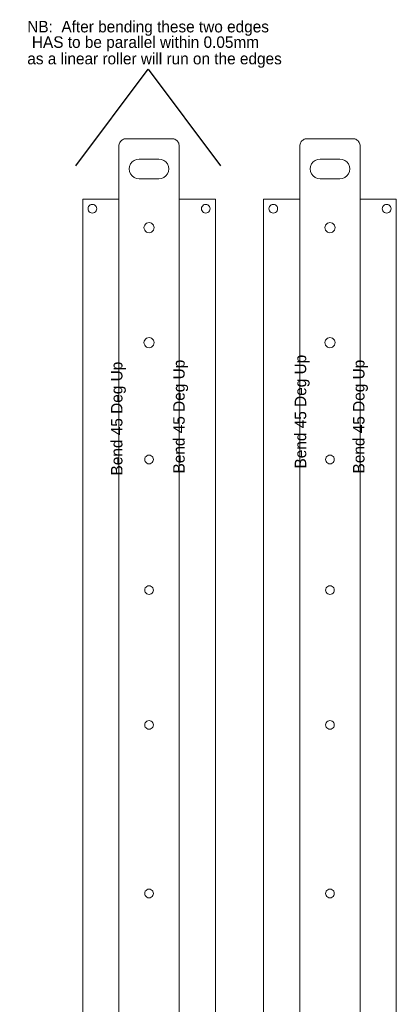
# Model space of a CAD drawing. Extents: x -703 to -543, y 1045 to 1860.
# Tile 4 of 4: x -703 to -547, y 1453 to 1860. Entities that reach past the tile are written whole.
import ezdxf

# ---------------------------------------------------------------- set-up
doc = ezdxf.new("R2010")
doc.units = 0
doc.layers.get('0').update_dxf_attribs({"linetype": 'CONTINUOUS', "lineweight": 25, "true_color": 0xffffff})
doc.layers.add('Layer0', color=7, linetype='BYLAYER', lineweight=5)
doc.styles.add('textstyle10', font='txt')
doc.styles.add('textstyle11', font='txt')
doc.styles.add('textstyle12', font='txt')
doc.styles.add('textstyle6', font='txt')
doc.styles.add('textstyle7', font='txt')
doc.styles.add('textstyle8', font='txt')
doc.styles.add('textstyle9', font='txt')

msp = doc.modelspace()

# ---------------------------------------------------------------- linework, layer by layer
for p, q in [((-680, 1800), (-650, 1840)), ((-650, 1840), (-620, 1800))]:
    msp.add_line(p, q)
at = {"layer": 'Layer0'}
for p, q in [((-661.49, 1810.04), (-661.23, 1810.33)), ((-661.23, 1810.33), (-660.93, 1810.59)), ((-660.93, 1810.59), (-660.61, 1810.81)), ((-660.61, 1810.81), (-660.25, 1810.98)), ((-660.25, 1810.98), (-659.88, 1811.11)), ((-659.88, 1811.11), (-659.5, 1811.18)), ((-659.5, 1811.18), (-659.11, 1811.21)), ((-640.11, 1811.21), (-659.11, 1811.21)), ((-640.11, 1811.21), (-639.71, 1811.18)), ((-639.71, 1811.18), (-639.33, 1811.11)), ((-639.33, 1811.11), (-638.96, 1810.98)), ((-638.96, 1810.98), (-638.61, 1810.81)), ((-638.61, 1810.81), (-638.28, 1810.59)), ((-638.28, 1810.59), (-637.98, 1810.33)), ((-637.98, 1810.33), (-637.73, 1810.04)), ((-586.49, 1810.04), (-586.23, 1810.33)), ((-586.23, 1810.33), (-585.93, 1810.59)), ((-585.93, 1810.59), (-585.61, 1810.81)), ((-585.61, 1810.81), (-585.25, 1810.98)), ((-585.25, 1810.98), (-584.88, 1811.11)), ((-584.88, 1811.11), (-584.5, 1811.18)), ((-584.5, 1811.18), (-584.11, 1811.21)), ((-565.11, 1811.21), (-584.11, 1811.21)), ((-565.11, 1811.21), (-564.71, 1811.18)), ((-564.71, 1811.18), (-564.33, 1811.11)), ((-564.33, 1811.11), (-563.96, 1810.98)), ((-563.96, 1810.98), (-563.61, 1810.81)), ((-563.61, 1810.81), (-563.28, 1810.59)), ((-563.28, 1810.59), (-562.98, 1810.33)), ((-562.98, 1810.33), (-562.73, 1810.04)), ((-662.11, 1808.21), (-662.08, 1808.6)), ((-662.11, 1786.21), (-662.11, 1808.21)), ((-662.08, 1808.6), (-662, 1808.99)), ((-662, 1808.99), (-661.88, 1809.36)), ((-661.88, 1809.36), (-661.7, 1809.71)), ((-661.7, 1809.71), (-661.49, 1810.04)), ((-637.73, 1810.04), (-637.51, 1809.71)), ((-637.51, 1809.71), (-637.33, 1809.36)), ((-637.33, 1809.36), (-637.21, 1808.99)), ((-637.21, 1808.99), (-637.13, 1808.6)), ((-637.13, 1808.6), (-637.11, 1808.21)), ((-637.11, 1786.21), (-637.11, 1808.21)), ((-587.11, 1808.21), (-587.08, 1808.6)), ((-587.11, 1786.21), (-587.11, 1808.21)), ((-587.08, 1808.6), (-587, 1808.99)), ((-587, 1808.99), (-586.88, 1809.36)), ((-586.88, 1809.36), (-586.7, 1809.71)), ((-586.7, 1809.71), (-586.49, 1810.04)), ((-562.73, 1810.04), (-562.51, 1809.71)), ((-562.51, 1809.71), (-562.33, 1809.36)), ((-562.33, 1809.36), (-562.21, 1808.99)), ((-562.21, 1808.99), (-562.13, 1808.6)), ((-562.13, 1808.6), (-562.11, 1808.21)), ((-562.11, 1786.21), (-562.11, 1808.21)), ((-656.6, 1801.61), (-655.76, 1802.26)), ((-655.76, 1802.26), (-654.77, 1802.67)), ((-654.77, 1802.67), (-653.71, 1802.81)), ((-653.71, 1802.81), (-645.51, 1802.81)), ((-645.51, 1802.81), (-644.44, 1802.67)), ((-644.44, 1802.67), (-643.46, 1802.26)), ((-643.46, 1802.26), (-642.61, 1801.61)), ((-581.6, 1801.61), (-580.76, 1802.26)), ((-580.76, 1802.26), (-579.77, 1802.67)), ((-579.77, 1802.67), (-578.71, 1802.81)), ((-578.71, 1802.81), (-570.51, 1802.81)), ((-570.51, 1802.81), (-569.44, 1802.67)), ((-569.44, 1802.67), (-568.46, 1802.26)), ((-568.46, 1802.26), (-567.61, 1801.61)), ((-657.81, 1798.71), (-657.67, 1799.77)), ((-657.67, 1797.65), (-657.81, 1798.71)), ((-657.67, 1799.77), (-657.26, 1800.76)), ((-657.26, 1800.76), (-656.6, 1801.61)), ((-642.61, 1801.61), (-641.95, 1800.76)), ((-641.95, 1800.76), (-641.55, 1799.77)), ((-641.55, 1799.77), (-641.41, 1798.71)), ((-641.41, 1798.71), (-641.55, 1797.65)), ((-582.81, 1798.71), (-582.67, 1799.77)), ((-582.67, 1797.65), (-582.81, 1798.71)), ((-582.67, 1799.77), (-582.26, 1800.76)), ((-582.26, 1800.76), (-581.6, 1801.61)), ((-567.61, 1801.61), (-566.95, 1800.76)), ((-566.95, 1800.76), (-566.55, 1799.77)), ((-566.55, 1799.77), (-566.41, 1798.71)), ((-566.41, 1798.71), (-566.55, 1797.65)), ((-657.26, 1796.66), (-657.67, 1797.65)), ((-656.6, 1795.81), (-657.26, 1796.66)), ((-655.76, 1795.16), (-656.6, 1795.81)), ((-654.77, 1794.75), (-655.76, 1795.16)), ((-653.71, 1794.61), (-654.77, 1794.75)), ((-653.71, 1794.61), (-645.51, 1794.61)), ((-644.44, 1794.75), (-645.51, 1794.61)), ((-643.46, 1795.16), (-644.44, 1794.75)), ((-642.61, 1795.81), (-643.46, 1795.16)), ((-641.95, 1796.66), (-642.61, 1795.81)), ((-641.55, 1797.65), (-641.95, 1796.66)), ((-582.26, 1796.66), (-582.67, 1797.65)), ((-581.6, 1795.81), (-582.26, 1796.66)), ((-580.76, 1795.16), (-581.6, 1795.81)), ((-579.77, 1794.75), (-580.76, 1795.16)), ((-578.71, 1794.61), (-579.77, 1794.75)), ((-578.71, 1794.61), (-570.51, 1794.61)), ((-569.44, 1794.75), (-570.51, 1794.61)), ((-568.46, 1795.16), (-569.44, 1794.75)), ((-567.61, 1795.81), (-568.46, 1795.16)), ((-566.95, 1796.66), (-567.61, 1795.81)), ((-566.55, 1797.65), (-566.95, 1796.66)), ((-677.11, 1759.29), (-677.11, 1786.21)), ((-662.11, 1786.21), (-677.11, 1786.21)), ((-662.11, 1786.21), (-662.11, 1188.21)), ((-637.11, 1188.21), (-637.11, 1786.21)), ((-637.11, 1786.21), (-622.11, 1786.21)), ((-622.11, 1760.86), (-622.11, 1786.21)), ((-602.11, 1759.29), (-602.11, 1786.21)), ((-587.11, 1786.21), (-602.11, 1786.21)), ((-587.11, 1786.21), (-587.11, 1188.21)), ((-562.11, 1188.21), (-562.11, 1786.21)), ((-562.11, 1786.21), (-547.11, 1786.21)), ((-547.11, 1760.86), (-547.11, 1786.21)), ((-674.91, 1782.21), (-674.84, 1782.67)), ((-674.84, 1781.74), (-674.91, 1782.21)), ((-674.84, 1782.67), (-674.66, 1783.11)), ((-674.66, 1781.31), (-674.84, 1781.74)), ((-674.66, 1783.11), (-674.38, 1783.48)), ((-674.38, 1783.48), (-674.01, 1783.77)), ((-674.01, 1783.77), (-673.57, 1783.95)), ((-673.57, 1783.95), (-673.11, 1784.01)), ((-673.11, 1784.01), (-672.64, 1783.95)), ((-672.64, 1783.95), (-672.21, 1783.77)), ((-672.21, 1783.77), (-671.83, 1783.48)), ((-671.83, 1783.48), (-671.55, 1783.11)), ((-671.55, 1783.11), (-671.37, 1782.67)), ((-671.37, 1781.74), (-671.55, 1781.31)), ((-671.37, 1782.67), (-671.31, 1782.21)), ((-671.31, 1782.21), (-671.37, 1781.74)), ((-627.91, 1782.21), (-627.84, 1782.67)), ((-627.84, 1781.74), (-627.91, 1782.21)), ((-627.84, 1782.67), (-627.66, 1783.11)), ((-627.66, 1781.31), (-627.84, 1781.74)), ((-627.66, 1783.11), (-627.38, 1783.48)), ((-627.38, 1783.48), (-627.01, 1783.77)), ((-627.01, 1783.77), (-626.57, 1783.95)), ((-626.57, 1783.95), (-626.11, 1784.01)), ((-626.11, 1784.01), (-625.64, 1783.95)), ((-625.64, 1783.95), (-625.21, 1783.77)), ((-625.21, 1783.77), (-624.83, 1783.48)), ((-624.83, 1783.48), (-624.55, 1783.11)), ((-624.55, 1783.11), (-624.37, 1782.67)), ((-624.37, 1781.74), (-624.55, 1781.31)), ((-624.37, 1782.67), (-624.31, 1782.21)), ((-624.31, 1782.21), (-624.37, 1781.74)), ((-599.91, 1782.21), (-599.84, 1782.67)), ((-599.84, 1781.74), (-599.91, 1782.21)), ((-599.84, 1782.67), (-599.66, 1783.11)), ((-599.66, 1781.31), (-599.84, 1781.74)), ((-599.66, 1783.11), (-599.38, 1783.48)), ((-599.38, 1783.48), (-599.01, 1783.77)), ((-599.01, 1783.77), (-598.57, 1783.95)), ((-598.57, 1783.95), (-598.11, 1784.01)), ((-598.11, 1784.01), (-597.64, 1783.95)), ((-597.64, 1783.95), (-597.21, 1783.77)), ((-597.21, 1783.77), (-596.83, 1783.48)), ((-596.83, 1783.48), (-596.55, 1783.11)), ((-596.55, 1783.11), (-596.37, 1782.67)), ((-596.37, 1781.74), (-596.55, 1781.31)), ((-596.37, 1782.67), (-596.31, 1782.21)), ((-596.31, 1782.21), (-596.37, 1781.74)), ((-552.91, 1782.21), (-552.84, 1782.67)), ((-552.84, 1781.74), (-552.91, 1782.21)), ((-552.84, 1782.67), (-552.66, 1783.11)), ((-552.66, 1781.31), (-552.84, 1781.74)), ((-552.66, 1783.11), (-552.38, 1783.48)), ((-552.38, 1783.48), (-552.01, 1783.77)), ((-552.01, 1783.77), (-551.57, 1783.95)), ((-551.57, 1783.95), (-551.11, 1784.01)), ((-551.11, 1784.01), (-550.64, 1783.95)), ((-550.64, 1783.95), (-550.21, 1783.77)), ((-550.21, 1783.77), (-549.83, 1783.48)), ((-549.83, 1783.48), (-549.55, 1783.11)), ((-549.55, 1783.11), (-549.37, 1782.67)), ((-549.37, 1781.74), (-549.55, 1781.31)), ((-549.37, 1782.67), (-549.31, 1782.21)), ((-549.31, 1782.21), (-549.37, 1781.74)), ((-674.38, 1780.94), (-674.66, 1781.31)), ((-674.01, 1780.65), (-674.38, 1780.94)), ((-673.57, 1780.47), (-674.01, 1780.65)), ((-673.11, 1780.41), (-673.57, 1780.47)), ((-672.64, 1780.47), (-673.11, 1780.41)), ((-672.21, 1780.65), (-672.64, 1780.47)), ((-671.83, 1780.94), (-672.21, 1780.65)), ((-671.55, 1781.31), (-671.83, 1780.94)), ((-627.38, 1780.94), (-627.66, 1781.31)), ((-627.01, 1780.65), (-627.38, 1780.94)), ((-626.57, 1780.47), (-627.01, 1780.65)), ((-626.11, 1780.41), (-626.57, 1780.47)), ((-625.64, 1780.47), (-626.11, 1780.41)), ((-625.21, 1780.65), (-625.64, 1780.47)), ((-624.83, 1780.94), (-625.21, 1780.65)), ((-624.55, 1781.31), (-624.83, 1780.94)), ((-599.38, 1780.94), (-599.66, 1781.31)), ((-599.01, 1780.65), (-599.38, 1780.94)), ((-598.57, 1780.47), (-599.01, 1780.65)), ((-598.11, 1780.41), (-598.57, 1780.47)), ((-597.64, 1780.47), (-598.11, 1780.41)), ((-597.21, 1780.65), (-597.64, 1780.47)), ((-596.83, 1780.94), (-597.21, 1780.65)), ((-596.55, 1781.31), (-596.83, 1780.94)), ((-552.38, 1780.94), (-552.66, 1781.31)), ((-552.01, 1780.65), (-552.38, 1780.94)), ((-551.57, 1780.47), (-552.01, 1780.65)), ((-551.11, 1780.41), (-551.57, 1780.47)), ((-550.64, 1780.47), (-551.11, 1780.41)), ((-550.21, 1780.65), (-550.64, 1780.47)), ((-549.83, 1780.94), (-550.21, 1780.65)), ((-549.55, 1781.31), (-549.83, 1780.94)), ((-651.71, 1774.39), (-651.63, 1774.93)), ((-651.63, 1773.84), (-651.71, 1774.39)), ((-651.63, 1774.93), (-651.42, 1775.44)), ((-651.42, 1773.34), (-651.63, 1773.84)), ((-651.42, 1775.44), (-651.09, 1775.87)), ((-651.09, 1775.87), (-650.66, 1776.2)), ((-650.66, 1776.2), (-650.15, 1776.41)), ((-650.15, 1776.41), (-649.61, 1776.49)), ((-649.61, 1776.49), (-649.06, 1776.41)), ((-649.06, 1776.41), (-648.56, 1776.2)), ((-648.56, 1776.2), (-648.12, 1775.87)), ((-648.12, 1775.87), (-647.79, 1775.44)), ((-647.79, 1775.44), (-647.58, 1774.93)), ((-647.58, 1773.84), (-647.79, 1773.34)), ((-647.58, 1774.93), (-647.51, 1774.39)), ((-647.51, 1774.39), (-647.58, 1773.84)), ((-576.71, 1774.39), (-576.63, 1774.93)), ((-576.63, 1773.84), (-576.71, 1774.39)), ((-576.63, 1774.93), (-576.42, 1775.44)), ((-576.42, 1773.34), (-576.63, 1773.84)), ((-576.42, 1775.44), (-576.09, 1775.87)), ((-576.09, 1775.87), (-575.66, 1776.2)), ((-575.66, 1776.2), (-575.15, 1776.41)), ((-575.15, 1776.41), (-574.61, 1776.49)), ((-574.61, 1776.49), (-574.06, 1776.41)), ((-574.06, 1776.41), (-573.56, 1776.2)), ((-573.56, 1776.2), (-573.12, 1775.87)), ((-573.12, 1775.87), (-572.79, 1775.44)), ((-572.79, 1775.44), (-572.58, 1774.93)), ((-572.58, 1773.84), (-572.79, 1773.34)), ((-572.58, 1774.93), (-572.51, 1774.39)), ((-572.51, 1774.39), (-572.58, 1773.84)), ((-651.09, 1772.9), (-651.42, 1773.34)), ((-650.66, 1772.57), (-651.09, 1772.9)), ((-650.15, 1772.36), (-650.66, 1772.57)), ((-649.61, 1772.29), (-650.15, 1772.36)), ((-649.06, 1772.36), (-649.61, 1772.29)), ((-648.56, 1772.57), (-649.06, 1772.36)), ((-648.12, 1772.9), (-648.56, 1772.57)), ((-647.79, 1773.34), (-648.12, 1772.9)), ((-576.09, 1772.9), (-576.42, 1773.34)), ((-575.66, 1772.57), (-576.09, 1772.9)), ((-575.15, 1772.36), (-575.66, 1772.57)), ((-574.61, 1772.29), (-575.15, 1772.36)), ((-574.06, 1772.36), (-574.61, 1772.29)), ((-573.56, 1772.57), (-574.06, 1772.36)), ((-573.12, 1772.9), (-573.56, 1772.57)), ((-572.79, 1773.34), (-573.12, 1772.9)), ((-677.11, 1759.29), (-677.11, 1192.21)), ((-622.11, 1192.21), (-622.11, 1760.86)), ((-602.11, 1759.29), (-602.11, 1192.21)), ((-547.11, 1192.21), (-547.11, 1760.86)), ((-651.09, 1728.27), (-650.66, 1728.6)), ((-650.66, 1728.6), (-650.15, 1728.81)), ((-650.15, 1728.81), (-649.61, 1728.89)), ((-649.61, 1728.89), (-649.06, 1728.81)), ((-649.06, 1728.81), (-648.56, 1728.6)), ((-648.56, 1728.6), (-648.12, 1728.27)), ((-576.09, 1728.27), (-575.66, 1728.6)), ((-575.66, 1728.6), (-575.15, 1728.81)), ((-575.15, 1728.81), (-574.61, 1728.89)), ((-574.61, 1728.89), (-574.06, 1728.81)), ((-574.06, 1728.81), (-573.56, 1728.6)), ((-573.56, 1728.6), (-573.12, 1728.27)), ((-651.71, 1726.79), (-651.63, 1727.33)), ((-651.63, 1726.24), (-651.71, 1726.79)), ((-651.63, 1727.33), (-651.42, 1727.84)), ((-651.42, 1725.74), (-651.63, 1726.24)), ((-651.42, 1727.84), (-651.09, 1728.27)), ((-651.09, 1725.3), (-651.42, 1725.74)), ((-650.66, 1724.97), (-651.09, 1725.3)), ((-650.15, 1724.76), (-650.66, 1724.97)), ((-649.61, 1724.69), (-650.15, 1724.76)), ((-649.06, 1724.76), (-649.61, 1724.69)), ((-648.56, 1724.97), (-649.06, 1724.76)), ((-648.12, 1725.3), (-648.56, 1724.97)), ((-648.12, 1728.27), (-647.79, 1727.84)), ((-647.79, 1725.74), (-648.12, 1725.3)), ((-647.79, 1727.84), (-647.58, 1727.33)), ((-647.58, 1726.24), (-647.79, 1725.74)), ((-647.58, 1727.33), (-647.51, 1726.79)), ((-647.51, 1726.79), (-647.58, 1726.24)), ((-576.71, 1726.79), (-576.63, 1727.33)), ((-576.63, 1726.24), (-576.71, 1726.79)), ((-576.63, 1727.33), (-576.42, 1727.84)), ((-576.42, 1725.74), (-576.63, 1726.24)), ((-576.42, 1727.84), (-576.09, 1728.27)), ((-576.09, 1725.3), (-576.42, 1725.74)), ((-575.66, 1724.97), (-576.09, 1725.3)), ((-575.15, 1724.76), (-575.66, 1724.97)), ((-574.61, 1724.69), (-575.15, 1724.76)), ((-574.06, 1724.76), (-574.61, 1724.69)), ((-573.56, 1724.97), (-574.06, 1724.76)), ((-573.12, 1725.3), (-573.56, 1724.97)), ((-573.12, 1728.27), (-572.79, 1727.84)), ((-572.79, 1725.74), (-573.12, 1725.3)), ((-572.79, 1727.84), (-572.58, 1727.33)), ((-572.58, 1726.24), (-572.79, 1725.74)), ((-572.58, 1727.33), (-572.51, 1726.79)), ((-572.51, 1726.79), (-572.58, 1726.24)), ((-651.16, 1679.31), (-650.88, 1679.68)), ((-650.88, 1679.68), (-650.51, 1679.97)), ((-650.51, 1679.97), (-650.07, 1680.15)), ((-650.07, 1680.15), (-649.61, 1680.21)), ((-649.61, 1680.21), (-649.14, 1680.15)), ((-649.14, 1680.15), (-648.71, 1679.97)), ((-648.71, 1679.97), (-648.33, 1679.68)), ((-648.33, 1679.68), (-648.05, 1679.31)), ((-576.16, 1679.31), (-575.88, 1679.68)), ((-575.88, 1679.68), (-575.51, 1679.97)), ((-575.51, 1679.97), (-575.07, 1680.15)), ((-575.07, 1680.15), (-574.61, 1680.21)), ((-574.61, 1680.21), (-574.14, 1680.15)), ((-574.14, 1680.15), (-573.71, 1679.97)), ((-573.71, 1679.97), (-573.33, 1679.68)), ((-573.33, 1679.68), (-573.05, 1679.31)), ((-651.41, 1678.41), (-651.34, 1678.87)), ((-651.34, 1677.94), (-651.41, 1678.41)), ((-651.34, 1678.87), (-651.16, 1679.31)), ((-651.16, 1677.51), (-651.34, 1677.94)), ((-650.88, 1677.14), (-651.16, 1677.51)), ((-650.51, 1676.85), (-650.88, 1677.14)), ((-650.07, 1676.67), (-650.51, 1676.85)), ((-649.61, 1676.61), (-650.07, 1676.67)), ((-649.14, 1676.67), (-649.61, 1676.61)), ((-648.71, 1676.85), (-649.14, 1676.67)), ((-648.33, 1677.14), (-648.71, 1676.85)), ((-648.05, 1677.51), (-648.33, 1677.14)), ((-648.05, 1679.31), (-647.87, 1678.87)), ((-647.87, 1677.94), (-648.05, 1677.51)), ((-647.87, 1678.87), (-647.81, 1678.41)), ((-647.81, 1678.41), (-647.87, 1677.94)), ((-576.41, 1678.41), (-576.34, 1678.87)), ((-576.34, 1677.94), (-576.41, 1678.41)), ((-576.34, 1678.87), (-576.16, 1679.31)), ((-576.16, 1677.51), (-576.34, 1677.94)), ((-575.88, 1677.14), (-576.16, 1677.51)), ((-575.51, 1676.85), (-575.88, 1677.14)), ((-575.07, 1676.67), (-575.51, 1676.85)), ((-574.61, 1676.61), (-575.07, 1676.67)), ((-574.14, 1676.67), (-574.61, 1676.61)), ((-573.71, 1676.85), (-574.14, 1676.67)), ((-573.33, 1677.14), (-573.71, 1676.85)), ((-573.05, 1677.51), (-573.33, 1677.14)), ((-573.05, 1679.31), (-572.87, 1678.87)), ((-572.87, 1677.94), (-573.05, 1677.51)), ((-572.87, 1678.87), (-572.81, 1678.41)), ((-572.81, 1678.41), (-572.87, 1677.94)), ((-651.41, 1624.31), (-651.34, 1624.77)), ((-651.34, 1623.84), (-651.41, 1624.31)), ((-651.34, 1624.77), (-651.16, 1625.21)), ((-651.16, 1623.41), (-651.34, 1623.84)), ((-651.16, 1625.21), (-650.88, 1625.58)), ((-650.88, 1623.04), (-651.16, 1623.41)), ((-650.88, 1625.58), (-650.51, 1625.87)), ((-650.51, 1622.75), (-650.88, 1623.04)), ((-650.51, 1625.87), (-650.07, 1626.05)), ((-650.07, 1622.57), (-650.51, 1622.75)), ((-650.07, 1626.05), (-649.61, 1626.11)), ((-649.61, 1622.51), (-650.07, 1622.57)), ((-649.61, 1626.11), (-649.14, 1626.05)), ((-649.14, 1622.57), (-649.61, 1622.51)), ((-649.14, 1626.05), (-648.71, 1625.87)), ((-648.71, 1622.75), (-649.14, 1622.57)), ((-648.71, 1625.87), (-648.33, 1625.58)), ((-648.33, 1623.04), (-648.71, 1622.75)), ((-648.33, 1625.58), (-648.05, 1625.21)), ((-648.05, 1623.41), (-648.33, 1623.04)), ((-648.05, 1625.21), (-647.87, 1624.77)), ((-647.87, 1623.84), (-648.05, 1623.41)), ((-647.87, 1624.77), (-647.81, 1624.31)), ((-647.81, 1624.31), (-647.87, 1623.84)), ((-576.41, 1624.31), (-576.34, 1624.77)), ((-576.34, 1623.84), (-576.41, 1624.31)), ((-576.34, 1624.77), (-576.16, 1625.21)), ((-576.16, 1623.41), (-576.34, 1623.84)), ((-576.16, 1625.21), (-575.88, 1625.58)), ((-575.88, 1623.04), (-576.16, 1623.41)), ((-575.88, 1625.58), (-575.51, 1625.87)), ((-575.51, 1622.75), (-575.88, 1623.04)), ((-575.51, 1625.87), (-575.07, 1626.05)), ((-575.07, 1622.57), (-575.51, 1622.75)), ((-575.07, 1626.05), (-574.61, 1626.11)), ((-574.61, 1622.51), (-575.07, 1622.57)), ((-574.61, 1626.11), (-574.14, 1626.05)), ((-574.14, 1622.57), (-574.61, 1622.51)), ((-574.14, 1626.05), (-573.71, 1625.87)), ((-573.71, 1622.75), (-574.14, 1622.57)), ((-573.71, 1625.87), (-573.33, 1625.58)), ((-573.33, 1623.04), (-573.71, 1622.75)), ((-573.33, 1625.58), (-573.05, 1625.21)), ((-573.05, 1623.41), (-573.33, 1623.04)), ((-573.05, 1625.21), (-572.87, 1624.77)), ((-572.87, 1623.84), (-573.05, 1623.41)), ((-572.87, 1624.77), (-572.81, 1624.31)), ((-572.81, 1624.31), (-572.87, 1623.84)), ((-651.16, 1569.41), (-650.88, 1569.78)), ((-650.88, 1569.78), (-650.51, 1570.07)), ((-650.51, 1570.07), (-650.07, 1570.25)), ((-650.07, 1570.25), (-649.61, 1570.31)), ((-649.61, 1570.31), (-649.14, 1570.25)), ((-649.14, 1570.25), (-648.71, 1570.07)), ((-648.71, 1570.07), (-648.33, 1569.78)), ((-648.33, 1569.78), (-648.05, 1569.41)), ((-576.16, 1569.41), (-575.88, 1569.78)), ((-575.88, 1569.78), (-575.51, 1570.07)), ((-575.51, 1570.07), (-575.07, 1570.25)), ((-575.07, 1570.25), (-574.61, 1570.31)), ((-574.61, 1570.31), (-574.14, 1570.25)), ((-574.14, 1570.25), (-573.71, 1570.07)), ((-573.71, 1570.07), (-573.33, 1569.78)), ((-573.33, 1569.78), (-573.05, 1569.41)), ((-651.41, 1568.51), (-651.34, 1568.97)), ((-651.34, 1568.04), (-651.41, 1568.51)), ((-651.34, 1568.97), (-651.16, 1569.41)), ((-651.16, 1567.61), (-651.34, 1568.04)), ((-650.88, 1567.24), (-651.16, 1567.61)), ((-650.51, 1566.95), (-650.88, 1567.24)), ((-650.07, 1566.77), (-650.51, 1566.95)), ((-649.61, 1566.71), (-650.07, 1566.77)), ((-649.14, 1566.77), (-649.61, 1566.71)), ((-648.71, 1566.95), (-649.14, 1566.77)), ((-648.33, 1567.24), (-648.71, 1566.95)), ((-648.05, 1567.61), (-648.33, 1567.24)), ((-648.05, 1569.41), (-647.87, 1568.97)), ((-647.87, 1568.04), (-648.05, 1567.61)), ((-647.87, 1568.97), (-647.81, 1568.51)), ((-647.81, 1568.51), (-647.87, 1568.04)), ((-576.41, 1568.51), (-576.34, 1568.97)), ((-576.34, 1568.04), (-576.41, 1568.51)), ((-576.34, 1568.97), (-576.16, 1569.41)), ((-576.16, 1567.61), (-576.34, 1568.04)), ((-575.88, 1567.24), (-576.16, 1567.61)), ((-575.51, 1566.95), (-575.88, 1567.24)), ((-575.07, 1566.77), (-575.51, 1566.95)), ((-574.61, 1566.71), (-575.07, 1566.77)), ((-574.14, 1566.77), (-574.61, 1566.71)), ((-573.71, 1566.95), (-574.14, 1566.77)), ((-573.33, 1567.24), (-573.71, 1566.95)), ((-573.05, 1567.61), (-573.33, 1567.24)), ((-573.05, 1569.41), (-572.87, 1568.97)), ((-572.87, 1568.04), (-573.05, 1567.61)), ((-572.87, 1568.97), (-572.81, 1568.51)), ((-572.81, 1568.51), (-572.87, 1568.04)), ((-650.88, 1499.98), (-650.51, 1500.27)), ((-650.51, 1500.27), (-650.07, 1500.45)), ((-650.07, 1500.45), (-649.61, 1500.51)), ((-649.61, 1500.51), (-649.14, 1500.45)), ((-649.14, 1500.45), (-648.71, 1500.27)), ((-648.71, 1500.27), (-648.33, 1499.98)), ((-575.88, 1499.98), (-575.51, 1500.27)), ((-575.51, 1500.27), (-575.07, 1500.45)), ((-575.07, 1500.45), (-574.61, 1500.51)), ((-574.61, 1500.51), (-574.14, 1500.45)), ((-574.14, 1500.45), (-573.71, 1500.27)), ((-573.71, 1500.27), (-573.33, 1499.98)), ((-651.41, 1498.71), (-651.34, 1499.17)), ((-651.34, 1498.24), (-651.41, 1498.71)), ((-651.34, 1499.17), (-651.16, 1499.61)), ((-651.16, 1497.81), (-651.34, 1498.24)), ((-651.16, 1499.61), (-650.88, 1499.98)), ((-650.88, 1497.44), (-651.16, 1497.81)), ((-650.51, 1497.15), (-650.88, 1497.44)), ((-650.07, 1496.97), (-650.51, 1497.15)), ((-649.61, 1496.91), (-650.07, 1496.97)), ((-649.14, 1496.97), (-649.61, 1496.91)), ((-648.71, 1497.15), (-649.14, 1496.97)), ((-648.33, 1497.44), (-648.71, 1497.15)), ((-648.33, 1499.98), (-648.05, 1499.61)), ((-648.05, 1497.81), (-648.33, 1497.44)), ((-648.05, 1499.61), (-647.87, 1499.17)), ((-647.87, 1498.24), (-648.05, 1497.81)), ((-647.87, 1499.17), (-647.81, 1498.71)), ((-647.81, 1498.71), (-647.87, 1498.24)), ((-576.41, 1498.71), (-576.34, 1499.17)), ((-576.34, 1498.24), (-576.41, 1498.71)), ((-576.34, 1499.17), (-576.16, 1499.61)), ((-576.16, 1497.81), (-576.34, 1498.24)), ((-576.16, 1499.61), (-575.88, 1499.98)), ((-575.88, 1497.44), (-576.16, 1497.81)), ((-575.51, 1497.15), (-575.88, 1497.44)), ((-575.07, 1496.97), (-575.51, 1497.15)), ((-574.61, 1496.91), (-575.07, 1496.97)), ((-574.14, 1496.97), (-574.61, 1496.91)), ((-573.71, 1497.15), (-574.14, 1496.97)), ((-573.33, 1497.44), (-573.71, 1497.15)), ((-573.33, 1499.98), (-573.05, 1499.61)), ((-573.05, 1497.81), (-573.33, 1497.44)), ((-573.05, 1499.61), (-572.87, 1499.17)), ((-572.87, 1498.24), (-573.05, 1497.81)), ((-572.87, 1499.17), (-572.81, 1498.71)), ((-572.81, 1498.71), (-572.87, 1498.24))]:
    msp.add_line(p, q, dxfattribs=at)

# ---------------------------------------------------------------- texts
at = {"char_height": 4.7625, "attachment_point": 2}
for s, insert, style in [('NB:  After bending these two edges ', (-650, 1860), 'textstyle10'), ('HAS to be parallel within 0.05mm', (-651.1, 1853.59), 'textstyle11'), ('as a linear roller will run on the edges ', (-647.34, 1846.77), 'textstyle12')]:
    msp.add_mtext(s, dxfattribs=dict(at, insert=insert, style=style))
at = {"char_height": 4.7625, "attachment_point": 2, "rotation": 90}
for insert, style in [((-589.23, 1698.21), 'textstyle7'), ((-665.41, 1695.34), 'textstyle9'), ((-639.61, 1696.16), 'textstyle8'), ((-565.07, 1696.16), 'textstyle6')]:
    msp.add_mtext('Bend 45 Deg Up', dxfattribs=dict(at, insert=insert, style=style))

doc.saveas('drawing.dxf')
